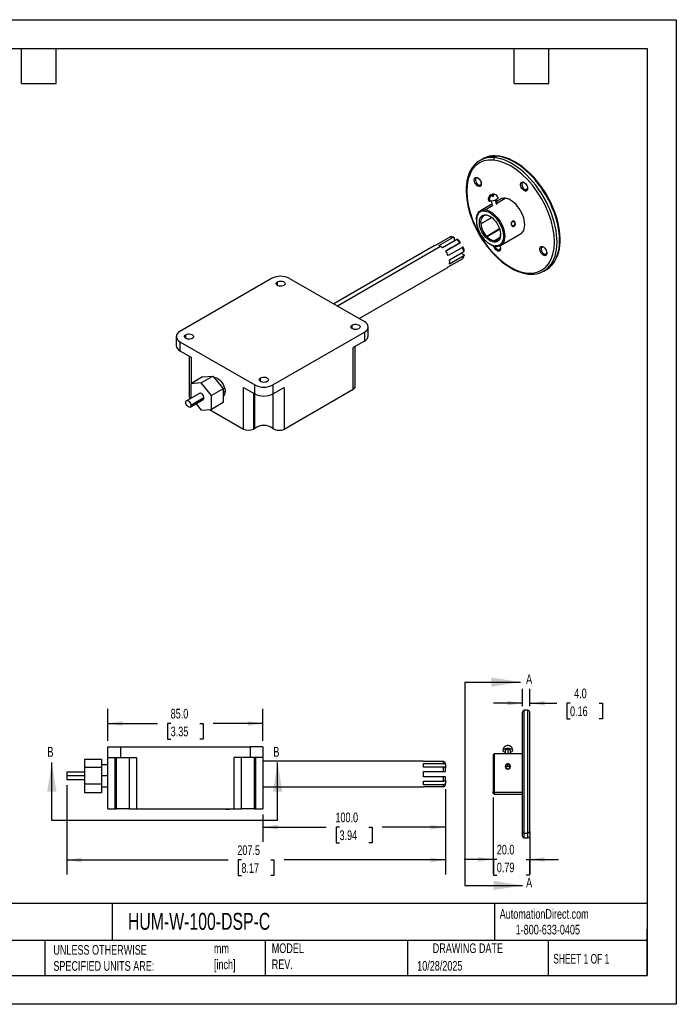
# Model space of a CAD drawing. Header units: millimetres. Extents: x 0 to 699, y 0 to 540.
# Tile 3 of 3: x 339 to 699, y 0 to 540. Entities that reach past the tile are written whole.
import ezdxf

# ---------------------------------------------------------------- set-up
doc = ezdxf.new("R2010")
doc.units = ezdxf.units.MM
doc.header["$LTSCALE"] = 2.5
doc.linetypes.add('CENTERX2', pattern=[20.32, 12.7, -2.54, 2.54, -2.54])
doc.layers.add('DIMENSIONS', color=140, linetype='Continuous', lineweight=25)
doc.layers.add('TEXT', color=140, linetype='Continuous', lineweight=25)
doc.styles.add('SLDTEXTSTYLE0', font='TXT', dxfattribs={"width": 0.7})
doc.styles.add('SLDTEXTSTYLE1', font='TXT', dxfattribs={"width": 0.65})
doc.dimstyles.new('SLDDIMSTYLE0', dxfattribs={"dimtxt": 5.39502, "dimasz": 8.255, "dimexe": 0, "dimexo": 0.0625, "dimgap": 1.348755, "dimtad": 0, "dimtih": 1, "dimtoh": 1, "dimdec": 1, "dimrnd": 1e-09, "dimzin": 4, "dimdsep": 46, "dimtxsty": 'SLDTEXTSTYLE0', "dimsah": 1, "dimcen": 0.09, "dimadec": 0, "dimazin": 1, "dimtfac": 1, "dimtdec": 1, "dimtofl": 0, "dimtmove": 0, "dimatfit": 3, "dimfxl": 0, "dimfrac": 2, "dimtolj": 1, "dimtzin": 12, "dimarcsym": 0})
doc.dimstyles.new('SLDDIMSTYLE1', dxfattribs={"dimtxt": 5.39502, "dimasz": 8.255, "dimexe": 0, "dimexo": 0.0625, "dimgap": 1.348755, "dimtad": 0, "dimtih": 1, "dimtoh": 1, "dimdec": 1, "dimrnd": 1e-09, "dimzin": 4, "dimdsep": 46, "dimtxsty": 'SLDTEXTSTYLE0', "dimsah": 1, "dimcen": 0.09, "dimadec": 0, "dimazin": 1, "dimtfac": 1, "dimtdec": 1, "dimtmove": 0, "dimatfit": 0, "dimfxl": 0, "dimfrac": 2, "dimtolj": 1, "dimtzin": 12, "dimarcsym": 0})
doc.dimstyles.new('SLDDIMSTYLE2', dxfattribs={"dimtxt": 5.39502, "dimasz": 8.255, "dimexe": 0, "dimexo": 0.0625, "dimgap": 1.348755, "dimtad": 0, "dimtih": 1, "dimtoh": 1, "dimdec": 1, "dimrnd": 1e-09, "dimzin": 12, "dimdsep": 46, "dimtxsty": 'SLDTEXTSTYLE0', "dimsah": 1, "dimcen": 0.09, "dimadec": 0, "dimazin": 3, "dimtfac": 1, "dimtdec": 1, "dimtofl": 0, "dimtmove": 0, "dimatfit": 3, "dimfxl": 0, "dimfrac": 2, "dimtolj": 1, "dimtzin": 12, "dimarcsym": 0})

# ---------------------------------------------------------------- blocks, each defined once
blk = doc.blocks.new('_D_3')
at = {"layer": 'DIMENSIONS'}
for p, q in [((386.99, 144.4), (386.99, 161.9)), ((471.99, 144.4), (471.99, 161.9)), ((386.99, 153.96), (414.16, 153.96)), ((421.47, 153.96), (419.66, 153.96)), ((419.66, 153.96), (419.66, 145.38)), ((437.51, 153.96), (439.32, 153.96)), ((439.32, 153.96), (439.32, 145.38)), ((471.99, 153.96), (444.82, 153.96)), ((419.66, 145.38), (421.47, 145.38)), ((439.32, 145.38), (437.51, 145.38))]:
    blk.add_line(p, q, dxfattribs=at)
for points in [[(386.99, 153.96), (395.24, 152.69), (395.24, 155.23)], [(471.99, 153.96), (463.73, 155.23), (463.73, 152.69)]]:
    blk.add_solid(points, dxfattribs=at)
at = {"layer": 'DIMENSIONS', "char_height": 5.292, "attachment_point": 1, "style": 'SLDTEXTSTYLE0'}
for s, insert in [('85.0', (421.47, 161.99)), ('3.35', (421.47, 152.2))]:
    blk.add_mtext(s, dxfattribs=dict(at, insert=insert))
blk = doc.blocks.new('_D_4')
at = {"layer": 'DIMENSIONS'}
for p, q in [((364.49, 120.05), (364.49, 71.18)), ((571.99, 117.92), (571.99, 71.18)), ((364.49, 79.12), (452.91, 79.12)), ((460.22, 79.12), (458.41, 79.12)), ((458.41, 79.12), (458.41, 70.55)), ((476.26, 79.12), (478.07, 79.12)), ((478.07, 79.12), (478.07, 70.55)), ((571.99, 79.12), (483.57, 79.12)), ((458.41, 70.55), (460.22, 70.55)), ((478.07, 70.55), (476.26, 70.55))]:
    blk.add_line(p, q, dxfattribs=at)
for points in [[(364.49, 79.12), (372.74, 77.85), (372.74, 80.39)], [(571.99, 79.12), (563.73, 80.39), (563.73, 77.85)]]:
    blk.add_solid(points, dxfattribs=at)
at = {"layer": 'DIMENSIONS', "char_height": 5.292, "attachment_point": 1, "style": 'SLDTEXTSTYLE0'}
for s, insert in [('207.5', (457.98, 87.15)), ('8.17', (460.22, 77.37))]:
    blk.add_mtext(s, dxfattribs=dict(at, insert=insert))
blk = doc.blocks.new('_D_5')
at = {"layer": 'DIMENSIONS'}
for p, q in [((571.99, 117.92), (571.99, 89.15)), ((471.99, 104.05), (471.99, 89.15)), ((471.99, 97.09), (506.66, 97.09)), ((513.97, 97.09), (512.16, 97.09)), ((512.16, 97.09), (512.16, 88.51)), ((530.01, 97.09), (531.82, 97.09)), ((531.82, 97.09), (531.82, 88.51)), ((571.99, 97.09), (537.32, 97.09)), ((512.16, 88.51), (513.97, 88.51)), ((531.82, 88.51), (530.01, 88.51))]:
    blk.add_line(p, q, dxfattribs=at)
for points in [[(471.99, 97.09), (480.24, 95.82), (480.24, 98.36)], [(571.99, 97.09), (563.73, 98.36), (563.73, 95.82)]]:
    blk.add_solid(points, dxfattribs=at)
at = {"layer": 'DIMENSIONS', "char_height": 5.292, "attachment_point": 1, "style": 'SLDTEXTSTYLE0'}
for s, insert in [('100.0', (511.73, 105.11)), ('3.94', (513.97, 95.33))]:
    blk.add_mtext(s, dxfattribs=dict(at, insert=insert))
blk = doc.blocks.new('_D_6')
at = {"layer": 'DIMENSIONS'}
for p, q in [((598.18, 113.35), (598.18, 71.49)), ((618.18, 91.64), (618.18, 71.49)), ((598.18, 79.42), (582.3, 79.42)), ((600.16, 79.42), (598.35, 79.42)), ((598.35, 79.42), (598.35, 70.85)), ((616.19, 79.42), (618, 79.42)), ((618, 79.42), (618, 70.85)), ((618.18, 79.42), (634.05, 79.42)), ((598.35, 70.85), (600.16, 70.85)), ((618, 70.85), (616.19, 70.85))]:
    blk.add_line(p, q, dxfattribs=at)
for points in [[(598.18, 79.42), (589.92, 80.69), (589.92, 78.15)], [(618.18, 79.42), (626.43, 78.15), (626.43, 80.69)]]:
    blk.add_solid(points, dxfattribs=at)
at = {"layer": 'DIMENSIONS', "char_height": 5.292, "attachment_point": 1, "style": 'SLDTEXTSTYLE0'}
for s, insert in [('20.0', (600.16, 87.45)), ('0.79', (600.16, 77.67))]:
    blk.add_mtext(s, dxfattribs=dict(at, insert=insert))
blk = doc.blocks.new('_D_7')
at = {"layer": 'DIMENSIONS'}
for p, q in [((614.18, 163.4), (614.18, 172.99)), ((618.18, 163.4), (618.18, 172.99)), ((614.18, 165.05), (598.3, 165.05)), ((618.18, 165.05), (632.97, 165.05)), ((640.28, 165.05), (638.47, 165.05)), ((638.47, 165.05), (638.47, 156.48)), ((656.31, 165.05), (658.12, 165.05)), ((658.12, 165.05), (658.12, 156.48)), ((638.47, 156.48), (640.28, 156.48)), ((658.12, 156.48), (656.31, 156.48))]:
    blk.add_line(p, q, dxfattribs=at)
for points in [[(614.18, 165.05), (605.92, 166.32), (605.92, 163.78)], [(618.18, 165.05), (626.43, 163.78), (626.43, 166.32)]]:
    blk.add_solid(points, dxfattribs=at)
at = {"layer": 'DIMENSIONS', "char_height": 5.292, "attachment_point": 1, "style": 'SLDTEXTSTYLE0'}
for s, insert in [('4.0', (642.52, 173.08)), ('0.16', (640.28, 163.3))]:
    blk.add_mtext(s, dxfattribs=dict(at, insert=insert))

msp = doc.modelspace()

# ---------------------------------------------------------------- linework, layer by layer
at = {"color": 7, "linetype": 'Continuous'}
for p, q in [((0.006175, 539.756685), (698.506175, 539.756685)), ((698.506175, 539.756685), (698.506175, 0.006685)), ((698.506175, 0.006685), (0.006175, 0.006685))]:
    msp.add_line(p, q, dxfattribs=at)
for p, q in [((600.340423, 464.948088), (598.92621, 464.13168)), ((592.321825, 463.387966), (590.907611, 462.571558)), ((588.986043, 453.313568), (589.475024, 453.062358)), ((589.916843, 452.937207), (589.475024, 453.062358)), ((590.693879, 448.964551), (590.475754, 448.305137)), ((591.553995, 449.461086), (590.693879, 448.964551)), ((614.388563, 450.813104), (614.877545, 450.561894)), ((615.319363, 450.436742), (614.877545, 450.561894)), ((596.112438, 442.96313), (596.315021, 442.766265)), ((596.753101, 443.569186), (596.831842, 443.304212)), ((596.993495, 443.779427), (597.114741, 443.37142)), ((597.600481, 443.892569), (597.020666, 443.687993)), ((597.542675, 443.123783), (597.801992, 443.214457)), ((597.600481, 443.892569), (597.801992, 443.214457)), ((597.698564, 442.849724), (598.413848, 443.101998)), ((597.708554, 444.032462), (598.009504, 443.019724)), ((597.801992, 443.214457), (598.009504, 443.019724)), ((598.100286, 443.653603), (598.2784, 443.054227)), ((598.138483, 444.059411), (598.23125, 443.747237)), ((599.186597, 443.779195), (598.983987, 443.97615)), ((598.983987, 443.97615), (599.031357, 443.816743)), ((616.096399, 446.464087), (615.878274, 445.804673)), ((616.956515, 446.960621), (616.096399, 446.464087)), ((597.467426, 438.646396), (591.239374, 435.051018)), ((593.759505, 435.541342), (598.016855, 437.999058)), ((596.996049, 440.23264), (597.653226, 438.021153)), ((599.333747, 440.832421), (600.051197, 438.418106)), ((600.492042, 438.999878), (599.871762, 441.087201)), ((600.108756, 439.206687), (604.71966, 441.868505)), ((602.199529, 441.378181), (600.138809, 440.188553)), ((593.54138, 434.881928), (593.759505, 435.541342)), ((594.16435, 432.787494), (594.655045, 432.535404)), ((588.960753, 430.014725), (588.960753, 429.606521)), ((597.37433, 431.312844), (591.456639, 427.892013)), ((591.467305, 427.796662), (597.46892, 431.25174)), ((591.632932, 428.001083), (597.371308, 431.314796)), ((609.342181, 426.762491), (608.516824, 426.843738)), ((608.737941, 429.291452), (608.665048, 429.039055)), ((601.649062, 425.019308), (594.739101, 420.986318)), ((594.817858, 420.903785), (601.678541, 424.894042)), ((594.879069, 421.151168), (601.640661, 425.055004)), ((602.23848, 415.997943), (613.198635, 422.325106)), ((565.884285, 415.79516), (510.76636, 383.976259)), ((574.453566, 420.570751), (566.675391, 416.080507)), ((568.369819, 415.912811), (576.147994, 420.403055)), ((578.176356, 419.232106), (570.398182, 414.741862)), ((572.092609, 412.953214), (579.870784, 417.443458)), ((572.092776, 412.952992), (578.883463, 416.873172)), ((576.8551, 419.973949), (576.8551, 418.469362)), ((580.065173, 417.55558), (578.883463, 416.873172)), ((580.115931, 417.585031), (580.065173, 417.55558)), ((596.384167, 416.747397), (596.737663, 416.543262)), ((598.825287, 418.514987), (598.606397, 417.853264)), ((601.657601, 420.164986), (598.825287, 418.514987)), ((599.718349, 415.507619), (599.229368, 415.758829)), ((600.079453, 418.729055), (601.232907, 419.394809)), ((600.902576, 419.121398), (600.097262, 418.651325)), ((600.204459, 418.697911), (600.97499, 419.147313)), ((569.384, 415.448603), (512.816377, 382.79281)), ((572.093116, 412.952538), (575.420831, 414.873587)), ((581.305053, 414.959231), (573.526878, 410.468987)), ((574.228733, 408.107152), (582.006908, 412.597397)), ((582.006908, 410.255118), (574.228733, 405.764874)), ((575.420831, 414.873587), (574.239122, 414.191179)), ((580.685322, 411.834462), (581.988922, 411.081909)), ((601.227726, 413.549597), (601.009601, 412.890183)), ((602.087842, 414.046132), (601.227726, 413.549597)), ((624.922411, 415.39815), (625.411393, 415.14694)), ((625.853211, 415.021788), (625.411393, 415.14694)), ((626.630247, 411.049133), (626.412122, 410.389719)), ((627.490363, 411.545667), (626.630247, 411.049133)), ((573.526878, 404.213383), (581.305053, 408.703628)), ((524.767498, 375.893574), (572.883716, 403.670476)), ((625.904767, 401.948137), (627.31898, 402.764546)), ((476.753012, 397.89689), (426.548431, 368.914402)), ((479.934992, 394.018952), (479.934992, 396.059972)), ((486.652507, 397.89689), (527.6647, 374.221055)), ((429.730411, 365.036464), (429.730411, 367.077484)), ((477.460119, 339.52371), (527.6647, 368.506198)), ((520.947186, 370.343117), (520.947186, 372.384137)), ((527.6647, 368.506198), (527.6647, 363.606954)), ((529.714953, 366.464382), (529.714953, 371.363627)), ((424.498178, 366.056974), (424.498178, 361.157729)), ((426.548431, 363.199546), (467.560624, 339.52371)), ((426.548431, 363.199546), (426.548431, 358.300301)), ((527.6647, 363.606954), (521.443604, 360.015591)), ((426.548431, 358.300301), (432.769527, 354.708938)), ((521.443604, 337.152448), (521.443604, 360.015591)), ((522.615177, 338.785265), (522.615177, 360.691926)), ((431.597954, 355.385273), (431.597954, 333.478612)), ((432.769527, 354.708938), (432.769527, 340.353125)), ((438.922799, 343.905334), (432.558838, 340.231497)), ((438.215692, 340.737305), (432.558838, 340.231497)), ((432.558838, 340.231497), (432.558838, 332.688616)), ((438.215692, 340.737305), (444.579653, 344.411142)), ((443.872547, 333.700232), (438.215692, 340.737305)), ((438.922799, 343.905334), (444.579653, 344.411142)), ((444.579653, 344.411142), (446.465272, 342.065451)), ((446.465272, 342.065451), (448.35089, 339.71976)), ((470.742604, 341.360629), (470.742604, 343.401649)), ((437.215774, 334.926522), (430.144706, 330.844482)), ((450.236508, 337.374069), (443.872547, 333.700232)), ((448.35089, 339.71976), (450.236508, 337.374069)), ((450.236508, 337.374069), (450.236508, 329.831188)), ((451.297168, 335.847751), (450.236508, 335.235445)), ((461.339527, 315.352685), (461.339527, 338.215828)), ((461.339527, 338.215828), (467.560624, 334.624466)), ((466.996382, 315.352685), (466.996382, 334.950196)), ((467.504921, 315.712238), (467.504921, 334.656622)), ((467.560624, 334.624466), (467.560624, 339.52371)), ((477.460119, 339.52371), (477.460119, 334.624466)), ((477.460119, 334.624466), (483.681215, 338.215828)), ((477.515821, 334.656622), (477.515821, 315.712238)), ((483.681215, 338.215828), (483.681215, 315.352685)), ((483.681215, 315.352685), (521.443604, 337.152448)), ((432.144543, 327.380286), (439.215611, 331.462327)), ((432.558838, 332.688616), (432.806184, 332.38092)), ((439.629906, 332.378016), (432.558838, 328.295976)), ((432.769527, 332.426522), (432.769527, 332.359759)), ((443.872547, 326.157351), (443.872547, 333.700232)), ((450.236508, 329.831188), (443.872547, 326.157351)), ((435.342138, 329.226218), (438.215692, 325.651543)), ((438.215692, 325.651543), (443.872547, 326.157351)), ((442.790816, 326.060628), (461.339527, 315.352685)), ((614.175598, 94.817834), (614.175598, 160.223712)), ((617.175598, 161.224586), (615.175598, 161.224586)), ((615.175598, 93.894106), (615.175598, 161.224586)), ((617.175598, 93.894106), (617.175598, 161.224586)), ((618.175598, 94.817834), (618.175598, 160.224584)), ((386.989889, 135.224586), (386.989889, 141.224586)), ((386.989889, 141.224586), (393.989889, 141.224586)), ((393.989889, 141.224586), (393.989889, 135.224586)), ((393.989889, 141.224586), (464.989889, 141.224586)), ((464.989889, 141.224586), (464.989889, 135.224586)), ((471.989889, 141.224586), (464.989889, 141.224586)), ((471.989889, 141.224586), (471.989889, 135.224586)), ((605.128806, 141.668735), (605.814285, 141.798024)), ((607.376204, 141.612033), (607.460474, 141.551314)), ((386.989889, 135.224586), (393.989889, 135.224586)), ((386.989889, 107.224586), (386.989889, 135.224586)), ((390.989889, 107.224586), (390.989889, 135.224586)), ((391.789889, 107.224586), (391.789889, 135.224586)), ((393.989889, 135.224586), (402.787848, 135.224586)), ((398.787848, 135.224586), (398.787848, 107.224586)), ((402.787848, 135.224586), (402.787848, 107.224586)), ((456.191931, 107.224586), (456.191931, 135.224586)), ((464.989889, 135.224586), (456.191931, 135.224586)), ((460.191931, 107.224586), (460.191931, 135.224586)), ((471.989889, 135.224586), (464.989889, 135.224586)), ((467.189889, 135.224586), (467.189889, 107.224586)), ((467.989889, 135.224586), (467.989889, 107.224586)), ((471.989889, 135.224586), (471.989889, 107.224586)), ((598.675598, 137.224586), (598.175598, 136.724586)), ((598.175598, 136.724586), (598.175598, 116.525442)), ((614.175598, 137.224586), (598.675598, 137.224586)), ((598.675598, 137.224586), (598.675598, 116.063578)), ((604.675598, 139.156074), (604.675598, 137.224586)), ((606.175598, 139.730099), (606.175598, 137.224586)), ((607.675598, 137.224586), (607.675598, 139.156074)), ((374.489889, 129.843388), (374.489889, 134.462191)), ((374.489889, 134.462191), (383.489889, 134.462191)), ((374.489889, 120.605784), (374.489889, 129.843388)), ((383.489889, 129.843388), (374.489889, 129.843388)), ((383.489889, 134.462191), (383.489889, 132.92259)), ((383.489889, 132.92259), (383.489889, 131.382989)), ((383.489889, 131.382989), (383.489889, 129.843388)), ((386.989889, 131.224586), (383.489889, 131.224586)), ((383.489889, 129.843388), (383.489889, 120.605784)), ((559.989889, 133.224586), (471.989889, 133.224586)), ((559.989889, 133.076073), (559.989889, 133.224586)), ((570.989889, 133.076073), (559.989889, 133.076073)), ((559.989889, 132.083501), (570.989889, 132.083501)), ((559.989889, 130.055138), (559.989889, 132.083501)), ((570.989889, 130.055138), (559.989889, 130.055138)), ((570.989889, 132.083501), (570.989889, 133.076073)), ((570.989889, 127.658855), (570.989889, 130.055138)), ((571.989889, 131.358408), (571.989889, 132.050637)), ((571.989889, 131.358408), (571.989889, 129.687218)), ((606.175598, 131.82234), (606.175598, 131.461699)), ((606.175598, 130.278759), (606.175598, 131.461699)), ((374.489889, 127.224586), (364.489889, 127.224586)), ((364.489889, 127.224586), (364.489889, 125.224586)), ((374.489889, 125.224586), (364.489889, 125.224586)), ((364.489889, 125.224586), (364.489889, 123.224586)), ((386.989889, 125.224586), (383.489889, 125.224586)), ((559.989889, 127.658855), (570.989889, 127.658855)), ((559.989889, 124.790317), (559.989889, 127.658855)), ((570.989889, 124.790317), (559.989889, 124.790317)), ((570.989889, 122.394035), (570.989889, 124.790317)), ((571.989889, 127.658855), (571.989889, 129.330045)), ((571.989889, 123.119127), (571.989889, 124.790317)), ((364.489889, 123.224586), (374.489889, 123.224586)), ((383.489889, 120.605784), (374.489889, 120.605784)), ((374.489889, 115.986982), (374.489889, 120.605784)), ((383.489889, 120.605784), (383.489889, 115.986982)), ((383.489889, 119.224586), (386.989889, 119.224586)), ((471.989889, 119.224586), (559.989889, 119.224586)), ((559.989889, 122.394035), (570.989889, 122.394035)), ((559.989889, 120.365672), (559.989889, 122.394035)), ((570.989889, 120.365672), (559.989889, 120.365672)), ((559.989889, 119.373099), (570.989889, 119.373099)), ((559.989889, 119.224586), (559.989889, 119.373099)), ((570.989889, 119.373099), (570.989889, 120.365672)), ((571.989889, 122.761954), (571.989889, 121.090765)), ((571.989889, 120.398535), (571.989889, 121.090765)), ((383.489889, 115.986982), (374.489889, 115.986982)), ((598.675598, 116.063578), (598.175598, 116.525442)), ((598.175598, 115.724586), (598.175598, 116.525442)), ((598.175598, 115.724586), (598.675598, 115.224586)), ((614.175598, 116.063578), (598.675598, 116.063578)), ((598.675598, 116.063578), (598.675598, 115.224586)), ((598.675598, 115.224586), (614.175598, 115.224586)), ((386.989889, 107.224586), (390.989889, 107.224586)), ((390.989889, 107.224586), (391.789889, 107.224586)), ((398.787848, 107.224586), (391.789889, 107.224586)), ((398.787848, 107.224586), (402.787848, 107.224586)), ((402.787848, 107.224586), (456.191931, 107.224586)), ((405.489889, 107.224586), (405.489889, 106.924586)), ((407.489889, 106.924586), (405.489889, 106.924586)), ((407.489889, 106.924586), (407.489889, 107.224586)), ((451.489889, 106.924586), (407.489889, 106.924586)), ((451.489889, 107.224586), (451.489889, 106.924586)), ((451.489889, 106.924586), (453.489889, 106.924586)), ((453.489889, 106.924586), (453.489889, 107.224586)), ((456.191931, 107.224586), (460.191931, 107.224586)), ((467.189889, 107.224586), (460.191931, 107.224586)), ((467.189889, 107.224586), (467.989889, 107.224586)), ((467.989889, 107.224586), (471.989889, 107.224586)), ((614.175598, 92.224589), (614.175598, 94.817834)), ((615.175598, 93.894106), (617.175598, 93.894106)), ((615.175598, 91.224586), (615.175598, 93.894106)), ((617.175598, 91.224586), (617.175598, 93.894106)), ((618.175598, 94.817834), (618.175598, 92.224589)), ((615.175598, 91.224586), (617.175598, 91.224586))]:
    msp.add_line(p, q)
at = {"flags": 128}
for points in [[(629.311522, 404.212857), (630.340703, 405.253572), (631.295878, 406.474486), (632.136471, 407.837332), (632.857998, 409.334838), (633.45661, 410.959015), (633.929113, 412.701197), (634.272985, 414.552089), (634.486392, 416.501816), (634.568195, 418.539974), (634.517959, 420.655689), (634.335949, 422.837674), (634.023139, 425.074286), (633.581197, 427.353591), (633.012481, 429.66343), (632.320025, 431.991478), (631.507524, 434.325313), (630.579312, 436.652484), (629.540343, 438.960575), (628.396159, 441.23727), (627.152866, 443.470422), (625.817097, 445.648117), (624.395978, 447.758736), (622.897092, 449.791017), (621.328436, 451.734118), (619.69838, 453.577671), (618.015621, 455.31184), (616.289137, 456.927373), (614.528139, 458.41565), (612.742024, 459.76873), (610.94032, 460.979394), (609.132641, 462.041183), (607.328632, 462.948431), (605.537917, 463.696299), (603.770051, 464.280795), (602.034467, 464.698802), (600.340423, 464.948088)], [(629.422825, 404.293857), (630.455334, 405.331657), (631.391411, 406.504886), (632.224009, 407.806191), (632.948954, 409.230412), (633.562192, 410.771262), (634.060127, 412.421291), (634.439877, 414.172064), (634.699409, 416.014446), (634.837544, 417.938859), (634.853892, 419.935468), (634.748778, 421.994155), (634.523163, 424.104789), (634.178561, 426.257245), (633.717, 428.441295), (633.141006, 430.646625), (632.453583, 432.862857), (631.658209, 435.079573), (630.758818, 437.286358), (629.759793, 439.472835), (628.665944, 441.62871), (627.482491, 443.74382), (626.215042, 445.808179), (624.869589, 447.811985), (623.45245, 449.745728), (621.970229, 451.600227), (620.429798, 453.366651), (618.83826, 455.036557), (617.202913, 456.60192), (615.53122, 458.055157), (613.830773, 459.389152), (612.109275, 460.597269), (610.374518, 461.67336), (608.634386, 462.61178), (606.896877, 463.407388), (605.170321, 464.055525), (603.463232, 464.552192), (601.784357, 464.894157), (600.70924, 465.032655)], [(588.803767, 461.042247), (587.771258, 460.004446), (586.835181, 458.831217), (586.002582, 457.529913), (585.277638, 456.105692), (584.664399, 454.564841), (584.166464, 452.914812), (583.786714, 451.164039), (583.527183, 449.321658), (583.389048, 447.397244), (583.372699, 445.400635), (583.477813, 443.341949), (583.703428, 441.231314), (584.048031, 439.078858), (584.509591, 436.894809), (585.085586, 434.689478), (585.773009, 432.473247), (586.568383, 430.25653), (587.467774, 428.049745), (588.466799, 425.863269), (589.560648, 423.707393), (590.7441, 421.592283), (592.01155, 419.527925), (593.357002, 417.524118), (594.774142, 415.590375), (596.256362, 413.735877), (597.796793, 411.969452), (599.388332, 410.299546), (601.023678, 408.734184), (602.695372, 407.280947), (604.395818, 405.946952), (606.117317, 404.738835), (607.852074, 403.662743), (609.592205, 402.724324), (611.329715, 401.928715), (613.056271, 401.280579), (614.76336, 400.783911), (616.442234, 400.441946), (617.517352, 400.303449)], [(598.48996, 462.812852), (595.670834, 462.833644), (593.054939, 462.323661), (590.692356, 461.29262), (588.620279, 459.758681), (586.872945, 457.745045), (585.483873, 455.290266), (584.474274, 452.43512), (583.861542, 449.224394), (583.657454, 445.719594), (583.864035, 441.977912), (584.479188, 438.058899), (585.491154, 434.037652), (586.882467, 429.979071), (588.631852, 425.948406), (590.705811, 422.022911), (593.070039, 418.265312), (595.687329, 414.736627), (598.507539, 411.504505), (601.484751, 408.619949), (604.571487, 406.130454), (607.708596, 404.083766), (610.845481, 402.511421), (613.931772, 401.44008), (616.908205, 400.890435)], [(616.908205, 400.890435), (619.72733, 400.869643), (622.343225, 401.379626), (624.705808, 402.410667), (626.777886, 403.944606), (628.525219, 405.958242), (629.914292, 408.413021), (630.923891, 411.268167), (631.536623, 414.478893), (631.740711, 417.983693), (631.534129, 421.725375), (630.918977, 425.644388), (629.90701, 429.665635), (628.515698, 433.724216), (626.766313, 437.754882), (624.692354, 441.680376), (622.328125, 445.437975), (619.710835, 448.966661), (616.890625, 452.198783), (613.913413, 455.083338), (610.826677, 457.572833), (607.689568, 459.619521), (604.552683, 461.191867), (601.466392, 462.263207), (598.48996, 462.812852)], [(627.897309, 403.396449), (628.92649, 404.437164), (629.881664, 405.658078), (630.722257, 407.020924), (631.443785, 408.51843), (632.042397, 410.142607), (632.514899, 411.884789), (632.858772, 413.735681), (633.072179, 415.685407), (633.153982, 417.723566), (633.103745, 419.839281), (632.921736, 422.021266), (632.608926, 424.257877), (632.166984, 426.537183), (631.598267, 428.847022), (630.905811, 431.17507), (630.09331, 433.508905), (629.165099, 435.836076), (628.126129, 438.144166), (626.981946, 440.420861), (625.738653, 442.654014), (624.402883, 444.831709), (622.981764, 446.942328), (621.482878, 448.974609), (619.914223, 450.91771), (618.284167, 452.761263), (616.601408, 454.495432), (614.874923, 456.110965), (613.113926, 457.599242), (611.32781, 458.952322), (609.526106, 460.162986), (607.718428, 461.224775), (605.914418, 462.132023), (604.123703, 462.879891), (602.355838, 463.464387), (600.620253, 463.882394), (598.92621, 464.13168)], [(590.475754, 448.305137), (589.985475, 448.436228), (589.477847, 448.729043), (588.987464, 449.163628), (588.547746, 449.710367), (588.188656, 450.331999), (587.934669, 450.986162), (587.803091, 451.628276), (587.80289, 452.214582), (587.93408, 452.705124), (588.18772, 453.066472), (588.546525, 453.274001), (588.986043, 453.313568)], [(589.475024, 453.062358), (589.050707, 453.006781), (588.72758, 452.756083), (588.537274, 452.334804), (588.498415, 451.784183), (588.614809, 451.158117), (588.875062, 450.517891), (589.253698, 449.926174), (589.713654, 449.440887), (590.209907, 449.109535), (590.693879, 448.964551)], [(588.986043, 453.313568), (589.476321, 453.182477), (589.983949, 452.889662), (590.474332, 452.455077), (590.914051, 451.908339), (591.27314, 451.286707), (591.527128, 450.632543), (591.658705, 449.990429), (591.658906, 449.404124), (591.527717, 448.913582), (591.274077, 448.552234), (590.915272, 448.344705), (590.475754, 448.305137)], [(590.918068, 451.902454), (590.996382, 451.742503), (591.271181, 451.290777)], [(615.878274, 445.804673), (615.387995, 445.935764), (614.880368, 446.228579), (614.389985, 446.663164), (613.950266, 447.209902), (613.591177, 447.831535), (613.337189, 448.485698), (613.205611, 449.127812), (613.205411, 449.714118), (613.3366, 450.204659), (613.59024, 450.566007), (613.949045, 450.773536), (614.388563, 450.813104)], [(614.877545, 450.561894), (614.453228, 450.506317), (614.130101, 450.255619), (613.939794, 449.83434), (613.900936, 449.283718), (614.01733, 448.657653), (614.277583, 448.017426), (614.656219, 447.425709), (615.116175, 446.940423), (615.612427, 446.60907), (616.096399, 446.464087)], [(614.388563, 450.813104), (614.878842, 450.682013), (615.38647, 450.389198), (615.876852, 449.954613), (616.316571, 449.407875), (616.67566, 448.786242), (616.929648, 448.132079), (617.061226, 447.489965), (617.061427, 446.903659), (616.930237, 446.413117), (616.676597, 446.051769), (616.317792, 445.84424), (615.878274, 445.804673)], [(616.320588, 449.401989), (616.398903, 449.242039), (616.673702, 448.790312)], [(596.993495, 443.779427), (596.825709, 443.659473), (596.753101, 443.569186)], [(596.955286, 443.37366), (597.151496, 443.370904), (597.385219, 443.400596)], [(596.957964, 443.770267), (596.974484, 443.776703), (596.993495, 443.779427)], [(597.708554, 444.032462), (597.689554, 444.029687), (597.672071, 444.022668), (597.656134, 444.011416), (597.64177, 443.995951), (597.629003, 443.976297), (597.617854, 443.952488), (597.608341, 443.924563), (597.600481, 443.892569)], [(598.117901, 444.061478), (597.929308, 444.061304), (597.708554, 444.032462)], [(598.100286, 443.653603), (598.268071, 443.773562), (598.340676, 443.863858)], [(598.117901, 444.061478), (598.443811, 444.074952), (598.49974, 444.070432)], [(598.138483, 444.059411), (598.12706, 444.060624), (598.117901, 444.061478)], [(600.854597, 442.125715), (600.863821, 442.010919), (600.747108, 441.751316), (600.458864, 441.464079), (600.018732, 441.168781), (599.456708, 440.885546), (598.811091, 440.633678), (598.125879, 440.430339), (597.447769, 440.289387), (596.822973, 440.220429), (596.294069, 440.228163)], [(613.198635, 422.325106), (613.201258, 422.326622), (613.871796, 422.823168), (614.436718, 423.474194), (614.886356, 424.26856), (615.213018, 425.192675), (615.411115, 426.230727), (615.477256, 427.364954), (615.410311, 428.575949), (615.211425, 429.842993), (614.884, 431.144405), (614.43364, 432.457919), (613.868049, 433.761059), (613.196905, 435.031528), (612.431693, 436.247588), (611.585504, 437.388433), (610.672817, 438.434541), (609.709249, 439.368015), (608.711286, 440.172881), (607.696004, 440.835369), (606.680775, 441.344142), (605.68297, 441.690496), (604.71966, 441.868505)], [(588.960753, 430.014725), (589.026895, 431.145398), (589.224991, 432.183449), (589.551653, 433.107564), (590.001292, 433.901931), (590.566213, 434.552956), (591.236751, 435.049503), (592.001433, 435.383073), (592.847174, 435.54796), (593.759505, 435.541342)], [(593.54138, 434.881928), (592.633993, 434.884797), (591.796488, 434.709498), (591.044464, 434.359297), (590.391932, 433.840719), (589.851046, 433.163423), (589.431882, 432.340025), (589.142249, 431.385865), (588.987541, 430.318717), (588.970641, 429.158459), (589.091864, 427.926704), (589.34895, 426.646399), (589.737112, 425.341393), (590.249119, 424.035995), (590.875432, 422.754522), (591.604385, 421.520847), (592.422399, 420.35795), (593.314236, 419.287494), (594.263282, 418.329418), (595.251859, 417.501571), (596.261551, 416.819374), (597.273549, 416.295534), (598.269003, 415.939811), (599.229368, 415.758829)], [(598.606397, 417.853264), (597.741185, 418.027671), (596.842589, 418.381648), (595.932734, 418.906481), (595.034024, 419.589244), (594.16859, 420.413128), (593.35774, 421.357844), (592.62144, 422.40013), (591.977821, 423.514323), (591.44273, 424.672988), (591.029344, 425.847593), (590.747841, 427.009216), (590.605153, 428.129254), (590.604793, 429.180129), (590.74677, 430.135964), (591.027588, 430.973223), (591.440333, 431.67129), (591.974841, 432.212977), (592.61795, 432.584945), (593.353827, 432.778036), (594.16435, 432.787494)], [(593.54138, 434.881928), (594.501745, 434.700947), (595.497198, 434.345223), (596.509197, 433.821383), (597.518889, 433.139186), (598.507465, 432.311339), (599.456512, 431.353264), (600.348348, 430.282807), (601.166362, 429.11991), (601.895315, 427.886235), (602.521629, 426.604763), (603.033635, 425.299365), (603.421797, 423.994358), (603.678884, 422.714053), (603.800106, 421.482299), (603.783206, 420.322041), (603.628499, 419.254892), (603.338865, 418.300732), (602.919702, 417.477335), (602.378816, 416.800039), (601.726283, 416.28146), (600.97426, 415.93126), (600.136754, 415.755961), (599.229368, 415.758829)], [(593.759505, 435.541342), (594.722814, 435.363334), (595.72062, 435.016979), (596.735849, 434.508206), (597.751131, 433.845718), (598.749094, 433.040852), (599.712662, 432.107379), (600.625348, 431.06127), (601.471537, 429.920425), (602.23675, 428.704365), (602.907894, 427.433896), (603.473484, 426.130756), (603.923845, 424.817243), (604.25127, 423.51583), (604.450156, 422.248787), (604.517101, 421.037791), (604.45096, 419.903564), (604.252863, 418.865512), (603.926201, 417.941397), (603.476562, 417.147031), (602.911641, 416.496005), (602.241103, 415.999459), (601.476421, 415.665889), (600.63068, 415.501002), (599.718349, 415.507619)], [(594.16435, 432.787494), (595.029562, 432.613087), (595.928159, 432.259109), (596.838014, 431.734277), (597.736723, 431.051513), (598.602158, 430.22763), (599.413008, 429.282914), (600.149307, 428.240627), (600.792927, 427.126434), (601.328017, 425.96777), (601.741403, 424.793165), (602.022906, 423.631542), (602.165595, 422.511503), (602.165955, 421.460628), (602.023978, 420.504794), (601.74316, 419.667534), (601.330415, 418.969467), (600.795907, 418.42778), (600.152797, 418.055812), (599.416921, 417.862722), (598.606397, 417.853264)], [(608.737941, 429.291452), (608.371091, 428.946912), (608.140747, 428.440185), (608.069933, 427.848896), (608.158786, 427.26291), (608.38966, 426.772595), (608.731562, 426.452553), (609.143418, 426.350072), (609.574115, 426.480067)], [(609.342181, 426.762491), (609.224322, 426.705201), (609.105741, 426.668573), (608.987918, 426.652847), (608.652516, 426.731863), (608.437968, 426.908753), (608.269801, 427.171473), (608.15966, 427.498008), (608.116867, 427.859799), (608.147357, 428.224987), (608.252722, 428.561894), (608.428993, 428.841406), (608.665048, 429.039055)], [(608.665048, 429.039055), (609.039858, 429.146685), (609.424222, 429.062967), (609.749741, 428.802362), (609.956898, 428.404779), (610.009237, 427.931122), (609.903038, 427.453619), (609.665234, 427.043815), (609.342181, 426.762491)], [(609.574115, 426.480067), (609.961929, 426.82252), (610.242772, 427.324732), (610.363629, 427.912), (610.295065, 428.496118), (610.043196, 428.987922), (609.651493, 429.312162), (609.189655, 429.419407), (608.737941, 429.291452)], [(609.342181, 426.762491), (609.472062, 426.604333), (609.574115, 426.480067)], [(574.673449, 420.645019), (574.601642, 420.633473), (574.453566, 420.570751)], [(576.147994, 420.403055), (576.286026, 420.466704), (576.419392, 420.495837), (576.542821, 420.488748), (576.651248, 420.445128), (576.796607, 420.274007), (576.8551, 419.973949)], [(578.712896, 419.235191), (578.679983, 419.273948), (578.571581, 419.317696), (578.448107, 419.324868), (578.314582, 419.295784), (578.176356, 419.232106)], [(579.870784, 417.443458), (579.998988, 417.517501), (580.103041, 417.577596), (580.178504, 417.621126), (580.221903, 417.646126), (580.217352, 417.643649)], [(601.840966, 415.799467), (602.060975, 415.217589), (602.192553, 414.575475), (602.192754, 413.98917), (602.061564, 413.498628), (601.807924, 413.13728), (601.449119, 412.929751), (601.009601, 412.890183)], [(574.239122, 414.191179), (573.976794, 414.040093), (573.675333, 413.865643), (573.501768, 413.765471), (573.330218, 413.666453), (573.167346, 413.572394), (573.019297, 413.486893)], [(581.651758, 415.159175), (581.656271, 415.161956), (581.612986, 415.136945), (581.537558, 415.093385), (581.433417, 415.033301), (581.305053, 414.959231)], [(581.988922, 411.081909), (582.219339, 410.881504), (582.294996, 410.670284), (582.278671, 410.554498), (582.223134, 410.443963), (582.131176, 410.342927), (582.006908, 410.255118)], [(582.006908, 412.597397), (582.131053, 412.685145), (582.222976, 412.786106), (582.278562, 412.896491), (582.29501, 413.012125), (582.278058, 413.05972)], [(626.412122, 410.389719), (625.921843, 410.52081), (625.414215, 410.813625), (624.923833, 411.24821), (624.484114, 411.794948), (624.125025, 412.416581), (623.871037, 413.070744), (623.739459, 413.712858), (623.739258, 414.299164), (623.870448, 414.789705), (624.124088, 415.151053), (624.482893, 415.358582), (624.922411, 415.39815)], [(625.411393, 415.14694), (624.987076, 415.091363), (624.663949, 414.840665), (624.473642, 414.419386), (624.434784, 413.868764), (624.551178, 413.242699), (624.81143, 412.602472), (625.190067, 412.010755), (625.650023, 411.525469), (626.146275, 411.194116), (626.630247, 411.049133)], [(624.922411, 415.39815), (625.41269, 415.267059), (625.920317, 414.974244), (626.4107, 414.539659), (626.850419, 413.992921), (627.209508, 413.371288), (627.463496, 412.717125), (627.595074, 412.075011), (627.595275, 411.488705), (627.464085, 410.998163), (627.210445, 410.636815), (626.85164, 410.429286), (626.412122, 410.389719)], [(626.854436, 413.987035), (626.932751, 413.827085), (627.20755, 413.375358)], [(581.305053, 408.703628), (581.433286, 408.800366), (581.479401, 408.856986)], [(483.470526, 394.018952), (482.900882, 393.772779), (482.234173, 393.629225), (481.524411, 393.59992), (480.829099, 393.687238), (480.204565, 393.884106), (479.701406, 394.174573), (479.360385, 394.535109), (479.209129, 394.936504), (479.259892, 395.34624), (479.508562, 395.731123), (479.934992, 396.059972)], [(479.934992, 396.059972), (480.504637, 396.306145), (481.171346, 396.449699), (481.881107, 396.479004), (482.57642, 396.391686), (483.200954, 396.194819), (483.704113, 395.904351), (484.045134, 395.543816), (484.19639, 395.14242), (484.145627, 394.732684), (483.896957, 394.347801), (483.470526, 394.018952)], [(520.947186, 372.384137), (521.51683, 372.63031), (522.18354, 372.773864), (522.893301, 372.803169), (523.588613, 372.715851), (524.213147, 372.518983), (524.716306, 372.228516), (525.057327, 371.86798), (525.208583, 371.466585), (525.15782, 371.056849), (524.90915, 370.671965), (524.48272, 370.343117)], [(433.265945, 365.036464), (432.6963, 364.790291), (432.029591, 364.646737), (431.31983, 364.617432), (430.624518, 364.70475), (429.999984, 364.901618), (429.496825, 365.192085), (429.155804, 365.552621), (429.004548, 365.954016), (429.055311, 366.363752), (429.303981, 366.748635), (429.730411, 367.077484)], [(429.730411, 367.077484), (430.300056, 367.323657), (430.966765, 367.467211), (431.676526, 367.496516), (432.371838, 367.409198), (432.996372, 367.212331), (433.499531, 366.921863), (433.840552, 366.561328), (433.991808, 366.159932), (433.941045, 365.750196), (433.692375, 365.365313), (433.265945, 365.036464)], [(524.48272, 370.343117), (523.913075, 370.096944), (523.246366, 369.95339), (522.536605, 369.924085), (521.841292, 370.011403), (521.216759, 370.20827), (520.7136, 370.498738), (520.372578, 370.859273), (520.221322, 371.260669), (520.272086, 371.670405), (520.520755, 372.055288), (520.947186, 372.384137)], [(445.092228, 343.773504), (445.163419, 343.774312), (445.893473, 343.679456), (446.663066, 343.401307), (447.445989, 342.949335), (448.215581, 342.338932), (448.945635, 341.590886), (449.611289, 340.730669), (450.189876, 339.787576), (450.661693, 338.793723), (451.010672, 337.782953), (451.224929, 336.789687), (451.297168, 335.847751)], [(474.278138, 341.360629), (473.708494, 341.114456), (473.041785, 340.970902), (472.332023, 340.941597), (471.636711, 341.028915), (471.012177, 341.225782), (470.509018, 341.51625), (470.167997, 341.876785), (470.016741, 342.278181), (470.067504, 342.687917), (470.316174, 343.0728), (470.742604, 343.401649)], [(470.742604, 343.401649), (471.312249, 343.647822), (471.978958, 343.791376), (472.688719, 343.820681), (473.384032, 343.733363), (474.008565, 343.536495), (474.511724, 343.246028), (474.852746, 342.885492), (475.004002, 342.484097), (474.953238, 342.074361), (474.704569, 341.689477), (474.278138, 341.360629)], [(439.629906, 332.378016), (439.560689, 332.922624), (439.359815, 333.493838), (439.046946, 334.035743), (438.652708, 334.495293), (438.215692, 334.827506), (437.778676, 334.999861), (437.384439, 334.995488), (437.215774, 334.926522)], [(429.730411, 329.928792), (429.799628, 330.393484), (430.000502, 330.732773), (430.313371, 330.913447), (430.707609, 330.917821), (431.144625, 330.745465), (431.581641, 330.413253), (431.975878, 329.953702), (432.288747, 329.411797), (432.489622, 328.840584), (432.558838, 328.295976)], [(432.558838, 328.295976), (432.489622, 327.831284), (432.288747, 327.491995), (431.975878, 327.31132), (431.581641, 327.306947), (431.144625, 327.479302), (430.707609, 327.811515), (430.313371, 328.271066), (430.000502, 328.812971), (429.799628, 329.384184), (429.730411, 329.928792)], [(608.91354, 139.156074), (608.820247, 139.427256), (608.546725, 139.679957), (608.111615, 139.896956), (607.544569, 140.063465), (606.884229, 140.168137), (606.175598, 140.203839), (605.466967, 140.168137), (604.806627, 140.063465), (604.239581, 139.896956), (603.804471, 139.679957), (603.530949, 139.427256), (603.437656, 139.156074)], [(603.437656, 139.156074), (603.530949, 138.884893), (603.804471, 138.632192), (604.239581, 138.415193), (604.675598, 138.279543)], [(606.175598, 139.730099), (605.601573, 139.686404), (605.114938, 139.561971), (604.789779, 139.375744), (604.675598, 139.156074)], [(607.675598, 139.156074), (607.561417, 139.375744), (607.236258, 139.561971), (606.749623, 139.686404), (606.175598, 139.730099)], [(607.675598, 138.279543), (608.111615, 138.415193), (608.546725, 138.632192), (608.820247, 138.884893), (608.91354, 139.156074)], [(570.989889, 132.083501), (571.185126, 132.069614), (571.373762, 132.02817), (571.548295, 131.960327), (571.701599, 131.868348), (571.907505, 131.647494), (571.989889, 131.358408)], [(571.989889, 129.330045), (571.907685, 129.61835), (571.702126, 129.839599), (571.54879, 129.931676), (571.37415, 129.999614), (571.185343, 130.04118), (570.989889, 130.055138)], [(570.989889, 127.658855), (571.185126, 127.658884), (571.373762, 127.658912), (571.548295, 127.658891), (571.701599, 127.658855), (571.907505, 127.659192), (571.989889, 127.658855)], [(571.989889, 124.790317), (571.907685, 124.789979), (571.702126, 124.790317), (571.54879, 124.790286), (571.37415, 124.790264), (571.185343, 124.79029), (570.989889, 124.790317)], [(606.175586, 129.152379), (606.175558, 129.050539), (606.175541, 128.970521)], [(570.989889, 122.394035), (571.185126, 122.407963), (571.373762, 122.449445), (571.548295, 122.517259), (571.701599, 122.609188), (571.907505, 122.830518), (571.989889, 123.119127)], [(571.989889, 121.090765), (571.907685, 120.801981), (571.702126, 120.581211), (571.54879, 120.489089), (571.37415, 120.421121), (571.185343, 120.379591), (570.989889, 120.365672)]]:
    msp.add_lwpolyline(points, dxfattribs=at)
for centre, radius, start, end in [((598.238666, 453.120157), 11.850607, 106.90684859, 119.95276525), ((597.366085, 450.128519), 14.089802, 83.64276, 106.4417595), ((598.780298, 450.944927), 14.089802, 83.64276, 106.4417595), ((599.03251, 451.548482), 13.588022, 82.91176568, 107.54744653), ((600.654536, 464.424716), 0.610397, 84.88760929, 120.97095568), ((596.813686, 452.341688), 11.811177, 106.91040172, 131.96995489), ((599.605268, 463.17549), 1.172782, 125.38124649, 198.01173422), ((590.743103, 449.8869), 0.923661, 266.9450997, 1.20208425), ((598.230086, 441.345802), 2.737942, 117.68607934, 196.55011322), ((598.402444, 441.184013), 2.899894, 124.66378491, 142.15618766), ((599.587031, 441.202669), 3.434132, 141.82597287, 196.48537569), ((598.602515, 440.996256), 2.892328, 126.37098454, 142.26813413), ((598.589924, 441.012406), 2.871857, 124.69389985, 126.35980255), ((592.617502, 440.324093), 5.674152, 26.43047998, 32.83326142), ((598.230086, 441.345802), 2.737942, 84.34788975, 101.27718877), ((593.328512, 440.576144), 5.678079, 26.41330005, 32.81917783), ((598.314871, 441.515993), 2.549527, 74.78468544, 93.96715977), ((598.514175, 441.329004), 2.540784, 74.65376206, 93.91551796), ((598.230086, 441.345802), 2.737942, 74.55438917, 84.34788975), ((598.230086, 441.345802), 2.737942, 16.55011322, 74.55438917), ((616.145624, 447.386435), 0.923661, 266.94509863, 1.20207688), ((596.198091, 440.903153), 0.68178, 209.64882819, 278.09269214), ((604.214717, 437.742221), 4.157065, 83.02327202, 118.99689694), ((595.14481, 428.873744), 3.943795, 115.67536608, 195.39820521), ((594.313772, 429.433703), 3.120419, 83.72114378, 106.33633646), ((594.02717, 427.395755), 5.177859, 60.63196934, 83.03509156), ((603.657103, 429.488171), 12.426116, 187.6845448, 223.51503518), ((598.570228, 421.927243), 3.619652, 294.14513518, 4.04816073), ((567.089109, 413.694183), 2.421922, 99.83560781, 119.83249709), ((566.555191, 410.60831), 5.6063, 59.69672807, 71.11458228), ((574.971485, 417.159654), 3.450192, 70.06230416, 98.63347534), ((575.2826, 416.710132), 3.986186, 70.35717679, 99.07162988), ((571.58169, 411.287918), 10.324716, 36.59784021, 50.30309702), ((572.351653, 411.680475), 9.887633, 36.57352204, 50.39777951), ((600.095193, 425.532628), 7.131615, 220.17097179, 259.74280305), ((600.739525, 423.253852), 7.813253, 239.19025028, 262.49007336), ((602.159642, 416.535985), 3.822887, 191.29353669, 252.4925053), ((599.166629, 421.613784), 3.11754, 263.71403843, 286.47675542), ((565.545419, 408.859147), 7.625985, 50.48012874, 59.77774776), ((562.471229, 405.742156), 12.023739, 23.14907694, 36.8509232), ((571.828448, 410.857914), 10.326027, 9.69806728, 23.40215917), ((578.608855, 410.857815), 3.451088, 321.3761141, 349.94230339), ((578.449842, 411.317664), 3.907489, 320.63960654, 349.94592595), ((572.635554, 411.352718), 9.803924, 9.54330791, 23.48659707), ((601.99172, 416.338332), 2.891492, 195.14006218, 254.67932426), ((601.276951, 414.471946), 0.923661, 266.94509588, 1.20205795), ((626.679472, 411.971481), 0.923661, 266.94509619, 1.2020601), ((567.76838, 406.936013), 6.565648, 349.72494995, 10.27505005), ((571.670085, 405.760637), 2.416956, 300.14115588, 320.19577942), ((617.643869, 401.044337), 0.75159, 191.81598218, 260.33426257), ((619.194082, 413.787621), 13.588022, 262.91176568, 287.54744653), ((619.998692, 412.178007), 11.811177, 286.91040172, 311.96995489), ((621.379941, 413.030087), 11.859744, 300.05115393, 311.97311448), ((481.702759, 388.396394), 10.712583, 62.480539, 117.519461), ((526.549914, 371.363627), 3.067188, 291.31255189, 68.68744811), ((427.663216, 366.056974), 3.067188, 111.31255189, 248.68744811), ((526.215888, 366.81076), 3.516167, 294.33323559, 354.34662345), ((427.997242, 361.504107), 3.516167, 185.65337655, 245.66676441), ((448.168184, 335.582351), 3.140219, 311.19743542, 4.84821099), ((472.510371, 349.024207), 10.712583, 242.480539, 297.519461), ((520.652351, 338.956905), 1.970316, 293.67741166, 355.00244738), ((433.4027, 333.600988), 1.80889, 183.87917951, 234.78552425), ((438.665228, 332.262909), 0.971521, 304.50769765, 6.80448274), ((472.510371, 344.124962), 10.712583, 242.480539, 297.519461), ((464.167954, 320.81153), 6.148088, 242.60967224, 297.39032776), ((465.402038, 318.147079), 3.217229, 299.70695191, 310.81597417), ((472.510371, 308.766174), 8.561679, 54.2228484, 125.7771516), ((480.890889, 320.545851), 5.895328, 235.07535213, 298.24946912), ((615.175598, 160.224586), 1, 90, 180), ((617.175598, 160.224586), 1, 0, 90), ((606.175598, 139.156074), 2.737942, 109.63922678, 180), ((605.4206, 141.263784), 0.499128, 81.64928157, 125.7752221), ((606.106847, 141.394723), 0.498242, 92.00587219, 125.95790214), ((606.175598, 139.156074), 2.737942, 68.65786369, 91.80396281), ((606.490991, 139.962245), 1.872273, 61.78370895, 68.66917949), ((606.175598, 139.156074), 2.737942, 0, 61.78275912), ((570.980201, 132.066309), 1.00981, 359.11076563, 89.45025381), ((606.109031, 130.396432), 1.427461, 87.32714265, 272.67058335), ((606.110658, 130.30704), 1.156484, 86.780994, 273.21842506), ((606.100172, 129.130713), 1.15052, 86.24111825, 148.40515567), ((606.242161, 130.396429), 1.427463, 267.32504432, 92.67268168), ((606.249792, 130.307039), 1.157042, 266.32288937, 93.67652968), ((606.250323, 129.135594), 1.145604, 32.04578366, 93.73993504), ((570.980207, 120.382858), 1.009805, 270.54941187, 0.88956869), ((615.138916, 94.857544), 0.964136, 182.36054101, 272.18040732), ((615.175598, 92.224586), 1, 180, 270), ((617.21228, 94.857544), 0.964136, 267.81959268, 357.63945899), ((617.175598, 92.224586), 1, 270, 0)]:
    msp.add_arc(centre, radius, start, end)
at = {"layer": 'TEXT'}
for p, q in [((15.875, 523.875), (682.625, 523.875)), ((339.725, 504.825), (339.725, 523.875)), ((358.775, 504.825), (358.775, 523.875)), ((609.6, 504.825), (609.6, 523.875)), ((628.65, 504.825), (628.65, 523.875)), ((682.625, 523.875), (682.625, 15.875)), ((339.725, 504.825), (358.775, 504.825)), ((609.6, 504.825), (628.65, 504.825)), ((582.574262, 176.630055), (582.574262, 65.154687)), ((480.071001, 100.76226), (356.318537, 100.76226)), ((682.625, 55.315269), (15.875, 55.315269)), ((389.397239, 55.315269), (389.397239, 34.925)), ((598.938443, 55.315269), (598.938443, 34.925)), ((682.625, 15.875), (682.625, 41.275)), ((682.625, 34.925), (15.875, 34.925)), ((352.494537, 34.925), (352.494537, 15.875)), ((473.251669, 34.925), (473.251669, 15.875)), ((551.163781, 34.925), (551.163781, 15.875)), ((628.371873, 34.925), (628.371873, 15.875)), ((15.875, 15.875), (682.625, 15.875))]:
    msp.add_line(p, q, dxfattribs=at)
at = {"layer": 'TEXT', "linetype": 'Continuous'}
for p, q in [((582.574262, 176.630055), (613.080532, 176.630055)), ((356.318537, 100.76226), (356.318537, 132.51226)), ((480.071001, 100.76226), (480.071001, 132.51226)), ((582.574262, 65.154687), (614.324262, 65.154687))]:
    msp.add_line(p, q, dxfattribs=at)
at = {"layer": 'TEXT'}
for points in [[(613.080532, 176.630055), (597.205532, 179.170055), (597.205532, 174.090055)], [(356.318537, 132.51226), (353.778537, 116.63726), (358.858537, 116.63726)], [(480.071001, 132.51226), (477.531001, 116.63726), (482.611001, 116.63726)], [(614.324262, 65.154687), (598.449262, 67.694687), (598.449262, 62.614687)]]:
    msp.add_solid(points, dxfattribs=at)

# ---------------------------------------------------------------- texts
at = {"layer": 'TEXT', "char_height": 5.39502, "attachment_point": 1, "style": 'SLDTEXTSTYLE0'}
for s, insert in [('A', (616.19821, 180.913365)), ('B', (353.903356, 141.07888)), ('B', (477.655819, 141.07888)), ('A', (616.19821, 69.437996))]:
    msp.add_mtext(s, dxfattribs=dict(at, insert=insert))
at = {"layer": 'TEXT', "linetype": 'CENTERX2', "lineweight": 18}
for s, insert, char_height, attachment_point, style in [('HUM-W-100-DSP-C', (398.019305, 50.117408), 9.26041667, 1, 'SLDTEXTSTYLE0'), ('AutomationDirect.com', (601.737397, 52.191328), 5.29166667, 1, 'SLDTEXTSTYLE0'), ('1-800-633-0405', (610.478949, 43.59256), 5.29166667, 1, 'SLDTEXTSTYLE0'), ('UNLESS OTHERWISE ^JSPECIFIED UNITS ARE:', (357.172821, 32.49143), 5.29166667, 1, 'SLDTEXTSTYLE0'), ('MODEL ^JREV.', (476.834185, 33.409985), 5.29166667, 1, 'SLDTEXTSTYLE0'), ('DRAWING DATE', (584.313271, 33.409985), 5.29166667, 2, 'SLDTEXTSTYLE0'), ('mm^J[inch]', (445.159531, 33.326357), 5.2916667, 1, 'SLDTEXTSTYLE0'), ('SHEET 1 OF 1', (631.103214, 27.628726), 5.29166667, 1, 'SLDTEXTSTYLE1'), ('10/28/2025', (556.532021, 23.762168), 5.2916667, 1, 'SLDTEXTSTYLE0')]:
    msp.add_mtext(s, dxfattribs=dict(at, insert=insert, char_height=char_height, attachment_point=attachment_point, style=style))

# ---------------------------------------------------------------- dimensions: what is measured, and where the dimension line sits
at = {"layer": 'DIMENSIONS'}
for base, p1, p2, dimstyle, picture, middle in [((614.175598, 165.053205), (618.175598, 160.224586), (614.175598, 160.224586), 'SLDDIMSTYLE1', '_D_7', (648.292843, 165.053205)), ((471.989889, 153.957864), (386.989889, 141.224586), (471.989889, 141.224586), 'SLDDIMSTYLE0', '_D_3', (429.489889, 153.957864)), ((571.989889, 97.085627), (471.989889, 107.224586), (571.989889, 121.090765), 'SLDDIMSTYLE0', '_D_5', (521.989889, 97.085627)), ((598.175598, 79.424029), (618.175598, 94.817834), (598.175598, 116.525442), 'SLDDIMSTYLE1', '_D_6', (608.175598, 79.424029))]:
    dim = msp.add_linear_dim(base=base, p1=p1, p2=p2, dimstyle=dimstyle, dxfattribs=at)
    dim.commit()
    dim.dimension.update_dxf_attribs({"geometry": picture, "text_midpoint": middle, "dimtype": 160})
dim = msp.add_linear_dim(base=(571.989889, 79.120982), p1=(364.489889, 123.224586), p2=(571.989889, 121.090765), angle=0, dimstyle='SLDDIMSTYLE2', dxfattribs=at)
dim.commit()
dim.dimension.update_dxf_attribs({"geometry": '_D_4', "text_midpoint": (468.239889, 79.120982), "dimtype": 160})

doc.saveas('drawing.dxf')
